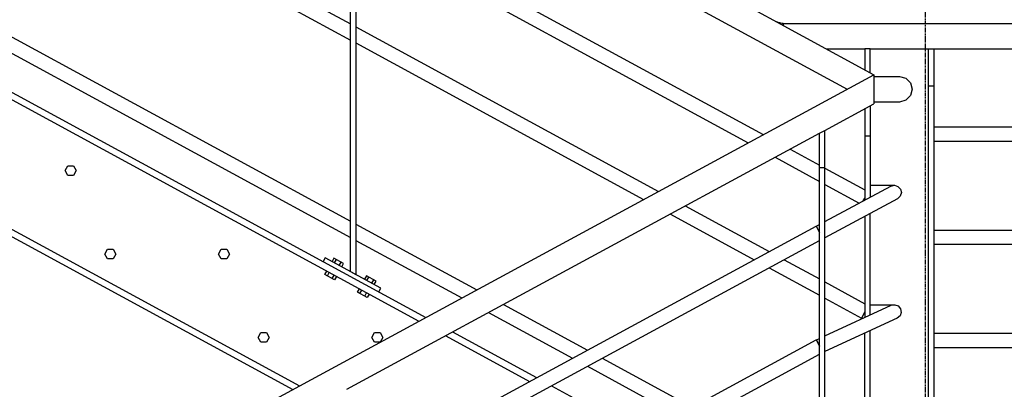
# Model space of a CAD drawing. Header units: millimetres. Extents: x 25 to 224619, y 20 to 11454.
# Tile 51 of 105: x 113985 to 115847, y 4299 to 4998. Entities that reach past the tile are written whole.
import ezdxf

# ---------------------------------------------------------------- set-up
doc = ezdxf.new("R2010")
doc.units = ezdxf.units.MM
doc.linetypes.add('DXK_LINE_DOT3', pattern=[5.9187, 2.979, -0.9799, 0.9799, -0.9799])
for name, color, linetype in [('ACIER_VISIBLE', 7, 'Continuous'), ('BOULONS', 7, 'Continuous'), ('COTATIONS', 7, 'Continuous'), ('MAILLAGE', 7, 'Continuous')]:
    doc.layers.add(name, color=color, linetype=linetype)
doc.styles.add('Arial', font='arial.ttf', dxfattribs={"height": 0.2})

# ---------------------------------------------------------------- blocks, each defined once
blk = doc.blocks.new('GridLine-1649644-35264 - 19810')
at = {"layer": 'MAILLAGE', "color": 7, "linetype": 'DXK_LINE_DOT3'}
blk.add_line((115697.8, 600), (115697.8, 7479.1), dxfattribs=at)
blk = doc.blocks.new('Part-1649644-20524 - 19810')
at = {"layer": 'ACIER_VISIBLE', "color": 136, "linetype": 'Continuous'}
for p, q in [((111381.8, 7187.1), (115600.5, 4894.2)), ((114620.4, 5371.9), (115549.9, 4866.7)), ((115600.5, 4894.1), (115600.5, 4894.2)), ((115600.5, 4839.2), (115600.5, 4839.2)), ((115600.5, 4839.2), (115600.5, 4839.2))]:
    blk.add_line(p, q, dxfattribs=at)
blk = doc.blocks.new('Part-1649644-20526 - 19810')
at = {"layer": 'ACIER_VISIBLE', "color": 136, "linetype": 'Continuous'}
for p, q in [((113647.5, 5513.5), (114610.4, 4990.1)), ((113647.5, 5482.9), (114610.4, 4959.5)), ((114620.4, 4984.7), (115193, 4673.5)), ((114620.4, 4954.1), (115164.7, 4658.2)), ((115243.6, 4646), (115402.3, 4559.7)), ((115215.4, 4630.7), (115374.1, 4544.4)), ((115430.5, 4544.4), (115497.5, 4508)), ((115402.3, 4529.1), (115497.5, 4477.4)), ((115507.5, 4502.6), (115583.4, 4461.3)), ((115507.5, 4471.9), (115576.9, 4434.2)), ((115583.4, 4446), (115576.9, 4434.2))]:
    blk.add_line(p, q, dxfattribs=at)
blk = doc.blocks.new('Part-1649644-20007 - 19810')
at = {"layer": 'ACIER_VISIBLE', "color": 136, "linetype": 'Continuous'}
for p, q in [((111636.6, 6129.1), (114753, 4435.3)), ((111633.4, 6116.6), (114739.9, 4428.2)), ((111575.6, 5889.1), (114501.2, 4299)), ((111578.8, 5901.6), (114514.3, 4306.1)), ((114790.5, 4400.7), (114949.3, 4314.4)), ((114803.6, 4407.8), (114962.4, 4321.5)), ((114990.6, 4306.2), (115160.6, 4213.8))]:
    blk.add_line(p, q, dxfattribs=at)
blk = doc.blocks.new('Part-1649644-20520 - 19810')
at = {"layer": 'ACIER_VISIBLE', "color": 136, "linetype": 'Continuous'}
for p, q in [((114603.5, 4127.2), (115491.1, 4607.7)), ((115491.1, 4607.7), (115497.5, 4595.9)), ((114603.5, 4096.6), (115497.5, 4580.6))]:
    blk.add_line(p, q, dxfattribs=at)
blk = doc.blocks.new('Bolt-1649644-20060 - 19810')
at = {"layer": 'BOULONS', "color": 7, "linetype": 'Continuous'}
for p, q in [((114650.9, 4397.6), (114656, 4406.6)), ((114656.1, 4388.6), (114650.9, 4397.6)), ((114656, 4406.6), (114666.4, 4406.6)), ((114666.4, 4406.6), (114671.6, 4397.6)), ((114671.6, 4397.6), (114666.5, 4388.6)), ((114666.5, 4388.6), (114656.1, 4388.6))]:
    blk.add_line(p, q, dxfattribs=at)
blk = doc.blocks.new('Bolt-1649644-20063 - 19810')
at = {"layer": 'BOULONS', "color": 7, "linetype": 'Continuous'}
for p, q in [((114435.9, 4397.6), (114441.1, 4406.6)), ((114441.1, 4388.6), (114435.9, 4397.6)), ((114441.1, 4406.6), (114451.4, 4406.6)), ((114451.4, 4406.6), (114456.6, 4397.6)), ((114456.6, 4397.6), (114451.4, 4388.6)), ((114451.4, 4388.6), (114441.1, 4388.6))]:
    blk.add_line(p, q, dxfattribs=at)
blk = doc.blocks.new('Part-1649644-20519 - 19810')
at = {"layer": 'ACIER_VISIBLE', "color": 136, "linetype": 'Continuous'}
for p, q in [((111870.1, 2874.6), (115600.5, 4894.1)), ((115600.5, 4894.1), (115600.5, 4839.2)), ((115507.5, 4788.8), (115600.5, 4839.2)), ((114603.5, 4299.4), (115497.5, 4783.4))]:
    blk.add_line(p, q, dxfattribs=at)
blk = doc.blocks.new('Part-1649644-20521 - 19810')
at = {"layer": 'ACIER_VISIBLE', "color": 136, "linetype": 'Continuous'}
for p, q in [((114603.5, 3912.2), (115491.1, 4392.7)), ((115491.1, 4392.7), (115497.5, 4380.9)), ((114603.5, 3881.6), (115497.5, 4365.6))]:
    blk.add_line(p, q, dxfattribs=at)
blk = doc.blocks.new('Part-1649644-20553 - 19810')
at = {"layer": 'ACIER_VISIBLE', "color": 136, "linetype": 'Continuous'}
for p, q in [((115713.8, 4795.4), (116420.6, 4795.4)), ((116430.6, 4795.4), (117033.8, 4795.4)), ((115713.8, 4768.5), (116420.6, 4768.5)), ((116430.6, 4768.5), (117033.8, 4768.5))]:
    blk.add_line(p, q, dxfattribs=at)
blk = doc.blocks.new('Bolt-1649644-20199 - 19810')
at = {"layer": 'BOULONS', "color": 7, "linetype": 'Continuous'}
for p, q in [((114070.9, 4712.9), (114076, 4721.9)), ((114076.1, 4703.9), (114070.9, 4712.9)), ((114076, 4721.9), (114086.4, 4721.9)), ((114086.4, 4721.9), (114091.6, 4712.9)), ((114091.6, 4712.9), (114086.5, 4703.9)), ((114086.5, 4703.9), (114076.1, 4703.9))]:
    blk.add_line(p, q, dxfattribs=at)
blk = doc.blocks.new('Bolt-1649644-20202 - 19810')
at = {"layer": 'BOULONS', "color": 7, "linetype": 'Continuous'}
for p, q in [((114360.9, 4555.2), (114366, 4564.2)), ((114366, 4564.2), (114376.4, 4564.2)), ((114376.4, 4564.2), (114381.6, 4555.2)), ((114366.1, 4546.2), (114360.9, 4555.2)), ((114376.5, 4546.2), (114366.1, 4546.2)), ((114381.6, 4555.2), (114376.5, 4546.2))]:
    blk.add_line(p, q, dxfattribs=at)
blk = doc.blocks.new('Bolt-1649644-20203 - 19810')
at = {"layer": 'BOULONS', "color": 7, "linetype": 'Continuous'}
for p, q in [((114145.9, 4555.2), (114151.1, 4564.2)), ((114151.1, 4564.2), (114161.4, 4564.2)), ((114161.4, 4564.2), (114166.6, 4555.2)), ((114151.1, 4546.2), (114145.9, 4555.2)), ((114161.4, 4546.2), (114151.1, 4546.2)), ((114166.6, 4555.2), (114161.4, 4546.2))]:
    blk.add_line(p, q, dxfattribs=at)
blk = doc.blocks.new('Part-1649644-20578 - 19810')
at = {"layer": 'ACIER_VISIBLE', "color": 136, "linetype": 'Continuous'}
for p, q in [((115507.5, 4400.3), (115633.2, 4458.2)), ((115593.4, 4459.4), (115640, 4459.4)), ((115633.2, 4458.2), (115640, 4459.4)), ((115640, 4459.4), (115646.6, 4457)), ((115646.6, 4457), (115651, 4451.6)), ((115651, 4451.6), (115652.2, 4444.8)), ((115644.4, 4433.8), (115507.5, 4370.7)), ((115649.8, 4438.2), (115644.4, 4433.8)), ((115652.2, 4444.8), (115649.8, 4438.2)), ((115491.8, 4393.1), (115497.5, 4395.7)), ((115491.8, 4393.1), (115497.5, 4380.9))]:
    blk.add_line(p, q, dxfattribs=at)
blk = doc.blocks.new('Part-1649644-20554 - 19810')
at = {"layer": 'ACIER_VISIBLE', "color": 136, "linetype": 'Continuous'}
for p, q in [((115713.8, 4600.4), (116420.6, 4600.4)), ((116430.6, 4600.4), (117033.8, 4600.4)), ((115713.8, 4573.5), (116420.6, 4573.5)), ((116430.6, 4573.5), (117033.8, 4573.5))]:
    blk.add_line(p, q, dxfattribs=at)
blk = doc.blocks.new('Part-1649644-20555 - 19810')
at = {"layer": 'ACIER_VISIBLE', "color": 136, "linetype": 'Continuous'}
for p, q in [((115713.8, 4405.4), (116420.6, 4405.4)), ((116430.6, 4405.4), (117033.8, 4405.4)), ((115713.8, 4378.5), (116420.6, 4378.5)), ((116430.6, 4378.5), (117033.8, 4378.5))]:
    blk.add_line(p, q, dxfattribs=at)
blk = doc.blocks.new('Part-1649644-20551 - 19810')
at = {"layer": 'ACIER_VISIBLE', "color": 136, "linetype": 'Continuous'}
for p, q in [((115600.5, 4890.8), (115648.8, 4890.8)), ((115648.8, 4890.8), (115660.9, 4887.6)), ((115660.9, 4887.6), (115669.7, 4878.8)), ((115669.7, 4878.8), (115673, 4866.7)), ((115673, 4866.7), (115669.7, 4854.6)), ((115648.8, 4842.5), (115600.5, 4842.5)), ((115660.9, 4845.8), (115648.8, 4842.5)), ((115669.7, 4854.6), (115660.9, 4845.8))]:
    blk.add_line(p, q, dxfattribs=at)
blk = doc.blocks.new('Part-1649644-20407 - 19810')
at = {"layer": 'ACIER_VISIBLE', "color": 136, "linetype": 'Continuous'}
for p, q in [((115497.5, 4783.4), (115507.5, 4788.8)), ((115507.5, 3933.4), (115507.5, 4788.8)), ((115497.5, 3928), (115497.5, 4783.4)), ((115497.5, 4718.8), (115507.5, 4718.8)), ((115497.5, 3928), (115507.5, 3933.4))]:
    blk.add_line(p, q, dxfattribs=at)
blk = doc.blocks.new('Part-1649644-20423 - 19810')
at = {"layer": 'ACIER_VISIBLE', "color": 136, "linetype": 'Continuous'}
for p, q in [((115593.4, 4942.8), (115583.4, 4942.8)), ((115583.4, 4942.8), (115583.4, 4903.5)), ((115593.4, 4898), (115593.4, 4942.8))]:
    blk.add_line(p, q, dxfattribs=at)
blk = doc.blocks.new('Bolt-1649644-20433 - 19810')
at = {"layer": 'BOULONS', "color": 7, "linetype": 'Continuous'}
for p, q in [((114579.1, 4547.5), (114575.5, 4540.9)), ((114597.4, 4537.5), (114579.1, 4547.5)), ((114580.1, 4538.4), (114583.7, 4545)), ((114589.2, 4533.4), (114592.8, 4540)), ((114593.8, 4530.9), (114597.4, 4537.5)), ((114640.6, 4514), (114637, 4507.4)), ((114658.9, 4504.1), (114640.6, 4514)), ((114641.6, 4505), (114645.2, 4511.5)), ((114650.7, 4500), (114654.3, 4506.6)), ((114655.3, 4497.5), (114658.9, 4504.1))]:
    blk.add_line(p, q, dxfattribs=at)
blk = doc.blocks.new('Part-1649644-20443 - 19810')
at = {"layer": 'ACIER_VISIBLE', "color": 136, "linetype": 'Continuous'}
for p, q in [((115583.4, 4829.9), (115583.4, 4657.2)), ((115593.4, 4835.3), (115593.4, 4662.6)), ((115583.4, 4778.5), (115593.4, 4778.5)), ((115583.4, 4626.7), (115583.4, 4435.3)), ((115593.4, 4439.9), (115593.4, 4632)), ((115583.4, 4060.6), (115583.4, 4405.6)), ((115593.4, 4065), (115593.4, 4410.3)), ((115583.4, 3993.1), (115583.4, 4031.3)), ((115593.4, 3987.7), (115593.4, 4035.7)), ((115583.4, 3993.1), (115593.4, 3987.7))]:
    blk.add_line(p, q, dxfattribs=at)
blk = doc.blocks.new('Part-1649644-20444 - 19810')
at = {"layer": 'ACIER_VISIBLE', "color": 136, "linetype": 'Continuous'}
for p, q in [((114610.4, 5377.3), (114620.4, 5371.9)), ((114610.4, 4521.9), (114610.4, 5377.3)), ((114620.4, 5371.9), (114620.4, 4516.5)), ((114610.4, 5307.3), (114620.4, 5307.3)), ((114610.4, 4521.9), (114620.4, 4516.5))]:
    blk.add_line(p, q, dxfattribs=at)
blk = doc.blocks.new('Part-1649644-20452 - 19810')
at = {"layer": 'ACIER_VISIBLE', "color": 136, "linetype": 'Continuous'}
for p, q in [((114562.7, 4547.8), (114558.9, 4540.8)), ((114668.1, 4490.5), (114562.7, 4547.8)), ((114664.3, 4483.5), (114668.1, 4490.5))]:
    blk.add_line(p, q, dxfattribs=at)
blk = doc.blocks.new('Bolt-1649644-20453 - 19810')
at = {"layer": 'BOULONS', "color": 7, "linetype": 'Continuous'}
for p, q in [((114579.1, 4547.5), (114575.5, 4540.9)), ((114597.4, 4537.5), (114579.1, 4547.5)), ((114580.1, 4538.4), (114583.7, 4545)), ((114589.2, 4533.4), (114592.8, 4540)), ((114593.8, 4530.9), (114597.4, 4537.5)), ((114562.2, 4516.3), (114565.8, 4522.9)), ((114580.4, 4506.3), (114562.2, 4516.3)), ((114566.7, 4513.8), (114570.3, 4520.4)), ((114575.9, 4508.8), (114579.4, 4515.4)), ((114584, 4512.9), (114580.4, 4506.3)), ((114640.6, 4514), (114637, 4507.4)), ((114658.9, 4504.1), (114640.6, 4514)), ((114641.6, 4505), (114645.2, 4511.5)), ((114623.7, 4482.8), (114627.3, 4489.4)), ((114650.7, 4500), (114654.3, 4506.6)), ((114655.3, 4497.5), (114658.9, 4504.1)), ((114641.9, 4472.9), (114623.7, 4482.8)), ((114628.2, 4480.4), (114631.8, 4486.9)), ((114637.4, 4475.4), (114641, 4482)), ((114645.5, 4479.5), (114641.9, 4472.9))]:
    blk.add_line(p, q, dxfattribs=at)
blk = doc.blocks.new('Part-1649644-20475 - 19810')
at = {"layer": 'ACIER_VISIBLE', "color": 136, "linetype": 'Continuous'}
for p, q in [((115703.8, 3954.1), (115703.8, 4942.8)), ((115703.8, 4942.8), (115713.8, 4942.8)), ((115713.8, 4942.8), (115713.8, 3954.1)), ((115703.8, 4872.8), (115713.8, 4872.8))]:
    blk.add_line(p, q, dxfattribs=at)
blk = doc.blocks.new('Part-1649644-20525 - 19810')
at = {"layer": 'ACIER_VISIBLE', "color": 136, "linetype": 'Continuous'}
for p, q in [((114620.4, 5199.7), (115391.1, 4780.8)), ((114620.4, 5169.1), (115362.9, 4765.5)), ((115441.8, 4753.3), (115497.5, 4723)), ((115413.5, 4738), (115497.5, 4692.4)), ((115507.5, 4717.6), (115583.4, 4676.3)), ((115507.5, 4686.9), (115572.7, 4651.5)), ((115580.4, 4655.6), (115583.4, 4661))]:
    blk.add_line(p, q, dxfattribs=at)
blk = doc.blocks.new('Part-1649644-20533 - 19810')
at = {"layer": 'ACIER_VISIBLE', "color": 136, "linetype": 'Continuous'}
for p, q in [((113647.5, 5140.4), (114610.4, 4617.1)), ((113647.5, 5109.8), (114610.4, 4586.5)), ((114620.4, 4611.6), (114849.1, 4487.3)), ((114620.4, 4581), (114820.9, 4472.1)), ((114899.7, 4459.8), (115058.5, 4373.5)), ((114871.5, 4444.6), (115030.3, 4358.3)), ((115086.7, 4358.2), (115256.7, 4265.8)), ((115058.5, 4342.9), (115228.4, 4250.5))]:
    blk.add_line(p, q, dxfattribs=at)
blk = doc.blocks.new('Part-1649644-20552 - 19810')
at = {"layer": 'ACIER_VISIBLE', "color": 136, "linetype": 'Continuous'}
for p, q in [((115428.7, 4991.1), (115428.7, 4987.5)), ((115428.7, 4991.1), (117105.6, 4991.1)), ((117105.6, 4991.1), (117105.6, 4942.8)), ((115511, 4942.8), (115583.4, 4942.8)), ((115593.4, 4942.8), (115703.8, 4942.8)), ((115713.8, 4942.8), (116420.6, 4942.8)), ((116430.6, 4942.8), (117033.8, 4942.8)), ((117043.8, 4942.8), (117105.6, 4942.8))]:
    blk.add_line(p, q, dxfattribs=at)
blk = doc.blocks.new('Part-1649644-20572 - 19810')
at = {"layer": 'ACIER_VISIBLE', "color": 136, "linetype": 'Continuous'}
for p, q in [((115418.3, 4993.3), (115416.4, 4994.2)), ((115420.3, 4992.5), (115418.3, 4993.3)), ((115422.4, 4991.9), (115420.3, 4992.5)), ((115424.5, 4991.5), (115422.4, 4991.9)), ((115426.6, 4991.2), (115424.5, 4991.5)), ((115428.7, 4991.1), (115426.6, 4991.2)), ((115428.7, 4987.9), (115428.7, 4991.1)), ((115428.7, 4987.5), (115428.7, 4987.9))]:
    blk.add_line(p, q, dxfattribs=at)
blk = doc.blocks.new('Part-1649644-20577 - 19810')
at = {"layer": 'ACIER_VISIBLE', "color": 136, "linetype": 'Continuous'}
for p, q in [((115507.5, 4616.5), (115632.5, 4683.5)), ((115593.4, 4685.1), (115639.2, 4685.1)), ((115632.5, 4683.5), (115639.2, 4685.1)), ((115639.2, 4685.1), (115645.9, 4683.1)), ((115645.9, 4683.1), (115650.7, 4678)), ((115650.7, 4678), (115652.3, 4671.3)), ((115645.2, 4659.8), (115507.5, 4586)), ((115650.2, 4664.6), (115645.2, 4659.8)), ((115652.3, 4671.3), (115650.2, 4664.6)), ((115491.1, 4607.7), (115497.5, 4611.1)), ((115491.1, 4607.7), (115497.5, 4595.9))]:
    blk.add_line(p, q, dxfattribs=at)
blk = doc.blocks.new('StraightDimension-1649644-37613 - 19810')
at = {"layer": 'COTATIONS', "color": 7, "linetype": 'Continuous'}
for p, q in [((115727.8, 4991.1), (116194.3, 4991.1)), ((116164.3, 4973.1), (116128.3, 5009.1)), ((116146.3, 3954.1), (116146.3, 4991.1)), ((116128.3, 3972.1), (116164.3, 3936.1)), ((115743.8, 3954.1), (116194.3, 3954.1))]:
    blk.add_line(p, q, dxfattribs=at)
at = {"color": 0}
blk.add_wipeout([(116137.3, 4573.5), (116053.3, 4573.5), (116053.3, 4371.7), (116137.3, 4371.7)], dxfattribs=at).dxf.layer = 'COTATIONS'
at = {"layer": 'COTATIONS', "color": 7, "style": 'Arial'}
blk.add_text('1037', height=57.3, rotation=90.0002, dxfattribs=at).set_placement((116125.3, 4383.7))

msp = doc.modelspace()

# ---------------------------------------------------------------- block references
for name in ['GridLine-1649644-35264 - 19810', 'Part-1649644-20524 - 19810', 'Part-1649644-20525 - 19810', 'Part-1649644-20526 - 19810', 'Part-1649644-20533 - 19810', 'Part-1649644-20007 - 19810', 'Part-1649644-20444 - 19810', 'Part-1649644-20572 - 19810', 'Part-1649644-20552 - 19810', 'Part-1649644-20423 - 19810', 'Part-1649644-20475 - 19810', 'Part-1649644-20519 - 19810', 'Part-1649644-20551 - 19810', 'Part-1649644-20443 - 19810', 'Part-1649644-20407 - 19810', 'Part-1649644-20553 - 19810', 'Bolt-1649644-20199 - 19810', 'Part-1649644-20577 - 19810', 'Part-1649644-20520 - 19810', 'Part-1649644-20554 - 19810', 'Bolt-1649644-20203 - 19810', 'Bolt-1649644-20202 - 19810', 'Part-1649644-20452 - 19810', 'Bolt-1649644-20453 - 19810', 'Bolt-1649644-20433 - 19810', 'Part-1649644-20578 - 19810', 'Bolt-1649644-20063 - 19810', 'Bolt-1649644-20060 - 19810', 'Part-1649644-20555 - 19810', 'Part-1649644-20521 - 19810']:
    msp.add_blockref(name, (0, 0))

# ---------------------------------------------------------------- next in the draw order: block references
msp.add_blockref('StraightDimension-1649644-37613 - 19810', (0, 0))

doc.saveas('drawing.dxf')
